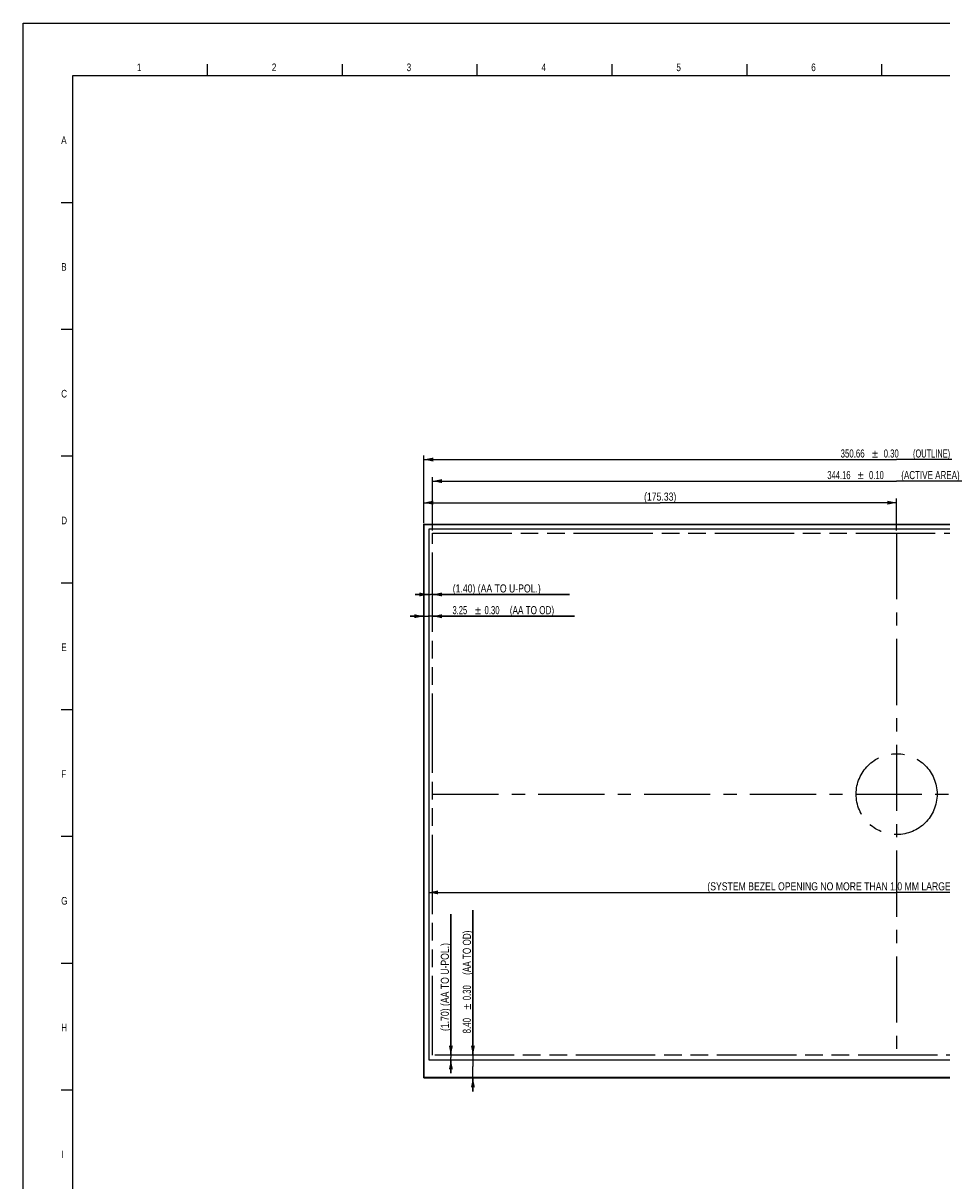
# Model space of a CAD drawing. Header units: millimetres. Extents: x 0 to 1189, y 0 to 841.
# Tile 2 of 12: x 0 to 341, y 412 to 841. Entities that reach past the tile are written whole.
import ezdxf
from ezdxf.enums import TextEntityAlignment as Align

# ---------------------------------------------------------------- set-up
doc = ezdxf.new("R2010")
doc.units = ezdxf.units.MM
doc.header["$LTSCALE"] = 65.395
doc.linetypes.add('CENTER', pattern=[0.6, 0.375, -0.075, 0.075, -0.075])
doc.linetypes.add('PHANTOM', pattern=[0.8, 0.45, -0.05, 0.1, -0.05, 0.1, -0.05])
doc.layers.get('0').update_dxf_attribs({"linetype": 'CONTINUOUS'})
doc.layers.add('02___PRT_ALL_AXES', color=7, linetype='CONTINUOUS')
doc.layers.add('03___PRT_ALL_CURVES', color=7, linetype='CONTINUOUS')
doc.styles.get("Standard").update_dxf_attribs({"font": 'txt', "width": 0.8})
doc.styles.add('TEXTSTYLE_1', font='gdt', dxfattribs={"width": 0.8})
doc.dimstyles.new('DIMSTYLE_1', dxfattribs={"dimtxt": 3, "dimasz": 3.5, "dimexe": 1.5, "dimexo": 1, "dimgap": 0.75, "dimtad": 1, "dimzin": 0, "dimdsep": 46, "dimtxsty": 'Standard', "dimblk": '_FILLED', "dimblk1": '_FILLED', "dimblk2": '_FILLED', "dimcen": 0.09, "dimadec": 0, "dimazin": 0, "dimtol": 1, "dimtp": 0.1, "dimtm": 0.1, "dimtfac": 1, "dimtofl": 0, "dimtmove": 0, "dimatfit": 3, "dimldrblk": '_FILLED', "dimfxl": 1, "dimtolj": 1, "dimtzin": 0, "dimarcsym": 0})
doc.dimstyles.new('DIMSTYLE_2', dxfattribs={"dimtxt": 3, "dimasz": 3.5, "dimexe": 1.5, "dimexo": 1, "dimgap": 0.75, "dimtad": 1, "dimzin": 0, "dimdsep": 46, "dimtxsty": 'Standard', "dimblk": '_FILLED', "dimblk1": '_FILLED', "dimblk2": '_FILLED', "dimcen": 0.09, "dimadec": 0, "dimazin": 0, "dimtp": 0.01, "dimtm": 0.01, "dimtfac": 1, "dimtofl": 0, "dimtmove": 0, "dimatfit": 3, "dimldrblk": '_FILLED', "dimfxl": 1, "dimtolj": 1, "dimtzin": 0, "dimarcsym": 0})
doc.dimstyles.new('DIMSTYLE_3', dxfattribs={"dimtxt": 3, "dimasz": 3.5, "dimexe": 1.5, "dimexo": 1, "dimgap": 0.75, "dimtad": 1, "dimzin": 0, "dimdsep": 46, "dimtxsty": 'Standard', "dimblk": '_FILLED', "dimblk1": '_FILLED', "dimblk2": '_FILLED', "dimcen": 0.09, "dimadec": 0, "dimazin": 0, "dimtol": 1, "dimtp": 0.3, "dimtm": 0.3, "dimtfac": 1, "dimtofl": 0, "dimtmove": 0, "dimatfit": 3, "dimldrblk": '_FILLED', "dimfxl": 1, "dimtolj": 1, "dimtzin": 0, "dimarcsym": 0})

# ---------------------------------------------------------------- blocks, each defined once
blk = doc.blocks.new('_FILLED')
at = {"color": 0, "linetype": 'ByBlock'}
blk.add_solid([(0, 0), (-1, 0.21), (-1, -0.21)], dxfattribs=at)
blk = doc.blocks.new('*D1')
at = {"color": 5, "linetype": 'Continuous', "transparency": 16777216}
for p, q in [((151.77, 652.97), (151.77, 672.72)), ((151.77, 671.22), (323.85, 671.22)), ((495.93, 671.22), (323.85, 671.22)), ((495.93, 652.97), (495.93, 672.72))]:
    blk.add_line(p, q, dxfattribs=at)
at = {"color": 5, "linetype": 'Continuous', "transparency": 16777216, "xscale": 3.5, "yscale": 3.5, "zscale": 3.5, "rotation": 180}
blk.add_blockref('_FILLED', (151.77, 671.22), dxfattribs=at)
at = {"color": 5, "linetype": 'Continuous', "transparency": 16777216, "xscale": 3.5, "yscale": 3.5, "zscale": 3.5}
blk.add_blockref('_FILLED', (495.93, 671.22), dxfattribs=at)
at = {"color": 5, "linetype": 'Continuous', "transparency": 16777216}
for s, width, p in [('344.16', 0.702381, (302.46, 671.97)), ('0.10', 0.678571, (316.35, 671.97)), (' (ACTIVE AREA)', 0.741497, (335.99, 671.97))]:
    blk.add_text(s, height=3, dxfattribs=dict(at, width=width)).set_placement(p, align=Align.CENTER)
at = {"color": 5, "linetype": 'Continuous', "transparency": 16777216, "style": 'TEXTSTYLE_1'}
blk.add_text('`', height=3, dxfattribs=at).set_placement((310.53, 671.97), align=Align.CENTER)
blk = doc.blocks.new('*D6')
at = {"color": 5, "linetype": 'Continuous', "transparency": 16777216}
for p, q in [((148.52, 655.67), (148.52, 680.72)), ((148.52, 679.22), (323.85, 679.22)), ((499.18, 679.22), (323.85, 679.22)), ((499.18, 655.67), (499.18, 680.72))]:
    blk.add_line(p, q, dxfattribs=at)
at = {"color": 5, "linetype": 'Continuous', "transparency": 16777216, "xscale": 3.5, "yscale": 3.5, "zscale": 3.5, "rotation": 180}
blk.add_blockref('_FILLED', (148.52, 679.22), dxfattribs=at)
at = {"color": 5, "linetype": 'Continuous', "transparency": 16777216, "xscale": 3.5, "yscale": 3.5, "zscale": 3.5}
blk.add_blockref('_FILLED', (499.18, 679.22), dxfattribs=at)
at = {"color": 5, "linetype": 'Continuous', "transparency": 16777216}
for s, width, p in [('350.66', 0.72619, (307.53, 679.97)), ('0.30', 0.714286, (321.85, 679.97)), (' (OUTLINE)', 0.685714, (336.42, 679.97))]:
    blk.add_text(s, height=3, dxfattribs=dict(at, width=width)).set_placement(p, align=Align.CENTER)
at = {"color": 5, "linetype": 'Continuous', "transparency": 16777216, "style": 'TEXTSTYLE_1'}
blk.add_text('`', height=3, dxfattribs=at).set_placement((315.82, 679.97), align=Align.CENTER)
blk = doc.blocks.new('*D7')
at = {"color": 5, "linetype": 'Continuous', "transparency": 16777216}
for p, q in [((148.52, 621.13), (143.52, 621.13)), ((143.52, 621.13), (150.15, 621.13)), ((204.4, 621.13), (150.15, 621.13)), ((151.77, 621.13), (204.4, 621.13))]:
    blk.add_line(p, q, dxfattribs=at)
at = {"color": 5, "linetype": 'Continuous', "transparency": 16777216, "xscale": 3.5, "yscale": 3.5, "zscale": 3.5}
blk.add_blockref('_FILLED', (148.52, 621.13), dxfattribs=at)
at = {"color": 5, "linetype": 'Continuous', "transparency": 16777216, "xscale": 3.5, "yscale": 3.5, "zscale": 3.5, "rotation": 180}
blk.add_blockref('_FILLED', (151.77, 621.13), dxfattribs=at)
at = {"color": 5, "linetype": 'Continuous', "transparency": 16777216}
for s, width, p in [('3.25', 0.696429, (159.19, 621.88)), ('0.30', 0.714286, (171.05, 621.88)), (' (AA TO OD)', 0.751082, (179.62, 621.88))]:
    blk.add_text(s, height=3, dxfattribs=dict(at, width=width)).set_placement(p)
at = {"color": 5, "linetype": 'Continuous', "transparency": 16777216, "style": 'TEXTSTYLE_1'}
blk.add_text('`', height=3, dxfattribs=at).set_placement((167.55, 621.88))
blk = doc.blocks.new('*D10')
at = {"color": 5, "linetype": 'Continuous', "transparency": 16777216}
for p, q in [((150.37, 629.19), (145.37, 629.19)), ((145.37, 629.19), (151.07, 629.19)), ((202.57, 629.19), (151.07, 629.19)), ((151.77, 629.19), (202.57, 629.19))]:
    blk.add_line(p, q, dxfattribs=at)
at = {"color": 5, "linetype": 'Continuous', "transparency": 16777216, "xscale": 3.5, "yscale": 3.5, "zscale": 3.5}
blk.add_blockref('_FILLED', (150.37, 629.19), dxfattribs=at)
at = {"color": 5, "linetype": 'Continuous', "transparency": 16777216, "xscale": 3.5, "yscale": 3.5, "zscale": 3.5, "rotation": 180}
blk.add_blockref('_FILLED', (151.77, 629.19), dxfattribs=at)
at = {"color": 5, "linetype": 'Continuous', "transparency": 16777216, "insert": (159.28, 632.94), "char_height": 3, "width": 64.9286, "attachment_point": 1, "line_spacing_factor": 0.9}
blk.add_mtext('(1.40) (AA TO U-POL.)', dxfattribs=at)
blk = doc.blocks.new('*D13')
at = {"color": 5, "linetype": 'Continuous', "transparency": 16777216}
for p, q in [((148.52, 655.67), (148.52, 664.72)), ((148.52, 663.22), (236.19, 663.22)), ((323.85, 663.22), (236.19, 663.22)), ((323.85, 652.97), (323.85, 664.72))]:
    blk.add_line(p, q, dxfattribs=at)
at = {"color": 5, "linetype": 'Continuous', "transparency": 16777216, "xscale": 3.5, "yscale": 3.5, "zscale": 3.5, "rotation": 180}
blk.add_blockref('_FILLED', (148.52, 663.22), dxfattribs=at)
at = {"color": 5, "linetype": 'Continuous', "transparency": 16777216, "xscale": 3.5, "yscale": 3.5, "zscale": 3.5}
blk.add_blockref('_FILLED', (323.85, 663.22), dxfattribs=at)
at = {"color": 5, "linetype": 'Continuous', "transparency": 16777216, "insert": (236.19, 666.97), "char_height": 3, "width": 22.1786, "attachment_point": 2, "line_spacing_factor": 0.9}
blk.add_mtext('(175.33)', dxfattribs=at)
blk = doc.blocks.new('*D16')
at = {"color": 5, "linetype": 'Continuous', "transparency": 16777216}
for p, q in [((158.59, 458.38), (158.59, 510.63)), ((158.59, 510.63), (158.59, 457.53)), ((158.59, 451.68), (158.59, 457.53)), ((158.59, 456.68), (158.59, 451.68))]:
    blk.add_line(p, q, dxfattribs=at)
at = {"color": 5, "linetype": 'Continuous', "transparency": 16777216, "xscale": 3.5, "yscale": 3.5, "zscale": 3.5}
for p, rotation in [((158.59, 458.38), 270), ((158.59, 456.68), 90)]:
    blk.add_blockref('_FILLED', p, dxfattribs=dict(at, rotation=rotation))
at = {"color": 5, "linetype": 'Continuous', "transparency": 16777216, "insert": (154.84, 467.34), "char_height": 3, "width": 64.9286, "attachment_point": 1, "rotation": 90, "line_spacing_factor": 0.9}
blk.add_mtext('(1.70) (AA TO U-POL.)', dxfattribs=at)
blk = doc.blocks.new('*D17')
at = {"color": 5, "linetype": 'Continuous', "transparency": 16777216}
for p, q in [((166.76, 458.38), (166.76, 512.13)), ((166.76, 512.13), (166.76, 454.18)), ((166.76, 444.98), (166.76, 454.18)), ((182.85, 449.98), (165.26, 449.98)), ((166.76, 449.98), (166.76, 444.98))]:
    blk.add_line(p, q, dxfattribs=at)
at = {"color": 5, "linetype": 'Continuous', "transparency": 16777216, "xscale": 3.5, "yscale": 3.5, "zscale": 3.5}
for p, rotation in [((166.76, 458.38), 270), ((166.76, 449.98), 90)]:
    blk.add_blockref('_FILLED', p, dxfattribs=dict(at, rotation=rotation))
at = {"color": 5, "linetype": 'Continuous', "transparency": 16777216}
for s, width, p in [(' (AA TO OD)', 0.751082, (166.01, 487.34)), ('0.30', 0.714286, (166.01, 478.77)), ('8.40', 0.732143, (166.01, 466.48))]:
    blk.add_text(s, height=3, rotation=90, dxfattribs=dict(at, width=width)).set_placement(p)
at = {"color": 5, "linetype": 'Continuous', "transparency": 16777216, "style": 'TEXTSTYLE_1'}
blk.add_text('`', height=3, rotation=90, dxfattribs=at).set_placement((166.01, 475.27))
blk = doc.blocks.new('*D19')
at = {"color": 5, "linetype": 'Continuous', "transparency": 16777216}
for p in [(150.37, 518.74), (497.33, 518.74)]:
    blk.add_line(p, (323.85, 518.74), dxfattribs=at)
at = {"color": 5, "linetype": 'Continuous', "transparency": 16777216, "xscale": 3.5, "yscale": 3.5, "zscale": 3.5, "rotation": 180}
blk.add_blockref('_FILLED', (150.37, 518.74), dxfattribs=at)
at = {"color": 5, "linetype": 'Continuous', "transparency": 16777216, "xscale": 3.5, "yscale": 3.5, "zscale": 3.5}
blk.add_blockref('_FILLED', (497.33, 518.74), dxfattribs=at)
at = {"color": 5, "linetype": 'Continuous', "transparency": 16777216, "insert": (323.85, 522.49), "char_height": 3, "width": 265.1786, "attachment_point": 2, "line_spacing_factor": 0.9}
blk.add_mtext(' (SYSTEM BEZEL OPENING NO MORE THAN 1.0 MM LARGER ACTIVE AREA ON ALL 4 SIDES)', dxfattribs=at)

msp = doc.modelspace()

# ---------------------------------------------------------------- linework, layer by layer
at = {"color": 7, "linetype": 'Continuous'}
for p, q in [((0, 0), (0, 841)), ((0, 841), (1189, 841)), ((68.382, 821.534), (68.382, 825.776)), ((118.382, 821.534), (118.382, 825.776)), ((168.382, 821.534), (168.382, 825.776)), ((218.382, 821.534), (218.382, 825.776)), ((268.382, 821.534), (268.382, 825.776)), ((318.382, 821.534), (318.382, 825.776)), ((14.14, 774.534), (18.382, 774.534)), ((14.14, 727.534), (18.382, 727.534)), ((14.14, 680.534), (18.382, 680.534)), ((148.5217, 449.979), (148.5217, 655.219)), ((148.5217, 655.219), (499.1817, 655.219)), ((148.6217, 654.719), (148.5217, 654.719)), ((148.5817, 655.1413), (148.5817, 653.369)), ((148.5817, 655.119), (499.1217, 655.119)), ((148.6217, 450.479), (148.6217, 654.719)), ((14.14, 633.534), (18.382, 633.534)), ((14.14, 586.534), (18.382, 586.534)), ((14.14, 539.534), (18.382, 539.534)), ((14.14, 492.534), (18.382, 492.534)), ((148.6217, 450.479), (148.5217, 450.479)), ((499.1817, 450.079), (148.5217, 450.079)), ((148.5217, 449.979), (499.1817, 449.979)), ((183.8517, 449.979), (183.8517, 450.079)), ((14.14, 445.534), (18.382, 445.534))]:
    msp.add_line(p, q, dxfattribs=at)
at = {"color": 6, "linetype": 'Continuous'}
for p, q in [((18.382, 22.534), (18.382, 821.534)), ((18.382, 821.534), (1168.382, 821.534))]:
    msp.add_line(p, q, dxfattribs=at)
at = {"color": 7, "linetype": 'Continuous'}
msp.add_arc((149.0717, 654.669), 0.55, 177.218069, 180, dxfattribs=at)
at = {"layer": '02___PRT_ALL_AXES', "color": 7, "linetype": 'Continuous'}
for p, q in [((150.3717, 653.369), (150.3717, 456.679)), ((497.3317, 653.369), (150.3717, 653.369)), ((150.3717, 456.679), (497.3317, 456.679))]:
    msp.add_line(p, q, dxfattribs=at)
at = {"layer": '03___PRT_ALL_CURVES', "color": 6, "linetype": 'PHANTOM'}
for p, q in [((151.7717, 458.379), (151.7717, 651.969)), ((151.7717, 651.969), (495.9317, 651.969)), ((495.9317, 458.379), (151.7717, 458.379))]:
    msp.add_line(p, q, dxfattribs=at)
at = {"layer": '03___PRT_ALL_CURVES', "color": 1, "linetype": 'CENTER'}
for p, q in [((323.8517, 651.969), (323.8517, 458.379)), ((151.7717, 555.174), (495.9317, 555.174))]:
    msp.add_line(p, q, dxfattribs=at)
msp.add_circle((323.8517, 555.174), 15, dxfattribs=at)

# ---------------------------------------------------------------- texts
at = {"color": 7, "linetype": 'Continuous', "char_height": 2.828, "attachment_point": 1, "line_spacing_factor": 0.9}
for s, insert, width in [('1', (42.1924, 826.0342), 2.424), ('2', (92.1924, 826.0342), 3.333), ('3', (142.1924, 826.0342), 3.03), ('4', (192.1924, 826.0342), 3.333), ('5', (242.1924, 826.0342), 3.03), ('6', (292.1924, 826.0342), 3.333), ('A', (14.1002, 799.0462), 3.636), ('B', (14.1002, 752.0462), 3.333), ('C', (14.1002, 705.0462), 3.535), ('D', (14.1002, 658.0462), 3.838), ('E', (14.1002, 611.0462), 3.03), ('F', (14.1002, 564.0462), 3.03), ('G', (14.1002, 517.0462), 3.333), ('H', (14.1002, 470.0462), 3.333), ('I', (14.1002, 423.0462), 2.727)]:
    msp.add_mtext(s, dxfattribs=dict(at, insert=insert, width=width))

# ---------------------------------------------------------------- dimensions: what is measured, and where the dimension line sits
at = {"color": 5, "linetype": 'Continuous'}
for base, p1, p2, angle, text, dimstyle, picture, middle in [((148.5217, 679.219), (499.1817, 654.669), (148.5217, 654.669), 180, '<> (OUTLINE)', 'DIMSTYLE_3', '*D6', (323.8517, 679.219)), ((148.5217, 663.219), (323.8517, 651.969), (148.5217, 654.669), 180, '(<>)', 'DIMSTYLE_2', '*D13', (236.1867, 663.219)), ((158.585, 456.679), (151.7717, 458.379), (150.3717, 456.679), 270, '(<>) (AA TO U-POL.)', 'DIMSTYLE_2', '*D16', (158.585, 488.9852)), ((166.7597, 449.979), (151.7717, 458.379), (183.8517, 449.979), 270, '<> (AA TO OD)', 'DIMSTYLE_3', '*D17', (166.7597, 489.3038))]:
    dim = msp.add_linear_dim(base=base, p1=p1, p2=p2, angle=angle, text=text, dimstyle=dimstyle, dxfattribs=at)
    dim.commit()
    dim.dimension.update_dxf_attribs({"geometry": picture, "text_midpoint": middle, "dimtype": 160})
for base, p1, p2, text, dimstyle, picture, middle in [((495.9317, 671.219), (151.7717, 651.969), (495.9317, 651.969), '<> (ACTIVE AREA)', 'DIMSTYLE_1', '*D1', (323.8517, 671.219)), ((151.7717, 621.1339), (148.5217, 654.669), (151.7717, 651.969), '<> (AA TO OD)', 'DIMSTYLE_3', '*D7', (181.7967, 621.1339)), ((151.7717, 629.1943), (150.3717, 653.369), (151.7717, 651.969), '(<>) (AA TO U-POL.)', 'DIMSTYLE_2', '*D10', (180.9258, 629.1943)), ((497.3317, 518.7369), (150.3717, 456.679), (497.3317, 456.679), ' (SYSTEM BEZEL OPENING NO MORE THAN 1.0 MM LARGER ACTIVE AREA ON ALL 4 SIDES)', 'DIMSTYLE_2', '*D19', (324.6017, 518.7369))]:
    dim = msp.add_linear_dim(base=base, p1=p1, p2=p2, text=text, dimstyle=dimstyle, dxfattribs=at)
    dim.commit()
    dim.dimension.update_dxf_attribs({"geometry": picture, "text_midpoint": middle, "dimtype": 160})

doc.saveas('drawing.dxf')
